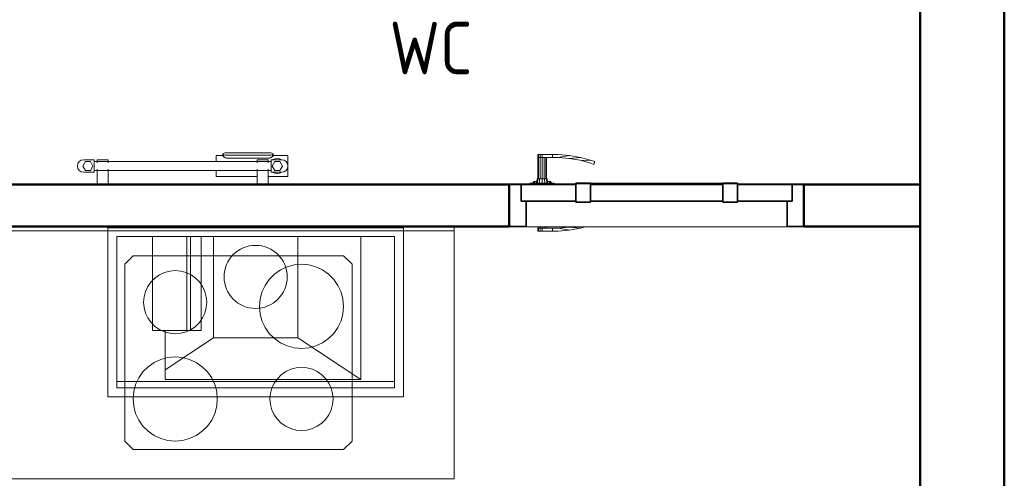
# Model space of a CAD drawing. Header units: millimetres. Extents: x -704 to 18014, y 1231 to 56345.
# Tile 48 of 60: x 14176 to 16514, y 40477 to 41567. Entities that reach past the tile are written whole.
import ezdxf

# ---------------------------------------------------------------- set-up
doc = ezdxf.new("R2010")
doc.units = ezdxf.units.MM
doc.linetypes.add('ADSK_Скрыто', pattern=[300, 150, -150])
for name, color, linetype, lineweight in [('A-AREA-____-IDEN', 2, 'Continuous', 20), ('A-DETL-____-HDLN', 90, 'ADSK_Скрыто', 9), ('A-DOOR-____-MCUT', 31, 'Continuous', 35), ('A-DOOR-____-OTLN', 31, 'Continuous', 20), ('A-GENM-____-MCUT', 13, 'Continuous', 50), ('A-GENM-____-OTLN', 13, 'Continuous', 20), ('A-WALL-____-MCUT', 113, 'Continuous', 50), ('A-WALL-____-OTLN', 113, 'Continuous', 20), ('I-FURN-____-MCUT', 30, 'Continuous', 9), ('I-FURN-____-OTLN', 30, 'Continuous', 20), ('M-EQPM-____-OTLN', 50, 'Continuous', 20)]:
    doc.layers.add(name, color=color, linetype=linetype, lineweight=lineweight)
doc.styles.add('GOST Common_1', font='GOST_Common.ttf', dxfattribs={"width": 0.9, "height": 125})

# ---------------------------------------------------------------- blocks, each defined once
blk = doc.blocks.new('Прямая форма - 83 new-611976-В_Этаж 03_Канализация')
at = {"layer": 'I-FURN-____-MCUT', "color": 133}
for p, q in [((0, 0), (-2400, 0)), ((-2400, 0), (-2400, -10)), ((0, -2142.9), (0, 0)), ((-2400, -10), (-10, -10)), ((-10, -10), (-10, -2142.9)), ((-10, -2142.9), (0, -2142.9))]:
    blk.add_line(p, q, dxfattribs=at)
at = {"layer": 'I-FURN-____-OTLN', "color": 253}
for p, q in [((-1840.4, -600), (-1840.4, -10)), ((-1840.4, -600), (-1840.4, -10)), ((-1818, -48), (-1792.4, -22.4)), ((-1792.4, -22.4), (-1757.4, -13)), ((-1792.4, -22.4), (-1786.4, -32.8)), ((-1757.4, -13), (-923.4, -13)), ((-1757.4, -25), (-1757.4, -13)), ((-923.4, -13), (-888.4, -22.4)), ((-923.4, -25), (-923.4, -13)), ((-894.4, -32.8), (-888.4, -22.4)), ((-888.4, -22.4), (-862.8, -48)), ((-840.4, -10), (-840.4, -600)), ((-840.4, -600), (-840.4, -10)), ((-1786.4, -32.8), (-1807.7, -54)), ((-1757.4, -25), (-1786.4, -32.8)), ((-923.4, -25), (-1757.4, -25)), ((-894.4, -32.8), (-923.4, -25)), ((-873.2, -54), (-894.4, -32.8)), ((-1827.4, -83), (-1818, -48)), ((-1807.7, -54), (-1818, -48)), ((-1807.7, -54), (-1815.4, -83)), ((-873.2, -54), (-862.8, -48)), ((-865.4, -83), (-873.2, -54)), ((-862.8, -48), (-853.4, -83)), ((-1827.4, -517), (-1827.4, -83)), ((-1815.4, -83), (-1827.4, -83)), ((-1815.4, -83), (-1815.4, -517)), ((-1190.9, -91.4), (-1216.5, -117)), ((-1155.9, -82), (-1190.9, -91.4)), ((-956.9, -82), (-1155.9, -82)), ((-921.9, -91.4), (-956.9, -82)), ((-896.3, -117), (-921.9, -91.4)), ((-865.4, -517), (-865.4, -83)), ((-865.4, -83), (-853.4, -83)), ((-853.4, -83), (-853.4, -517)), ((-1216.5, -117), (-1225.9, -152)), ((-886.9, -152), (-896.3, -117)), ((-2400, -150), (-2400, -600)), ((-1225.9, -152), (-1225.9, -448)), ((-886.9, -448), (-886.9, -152)), ((-1151.9, -285), (-1140.9, -274)), ((-1140.9, -274), (-1125.9, -270)), ((-1135.9, -282.7), (-1125.9, -280)), ((-1125.9, -270), (-1110.9, -274)), ((-1125.9, -280), (-1115.9, -282.7)), ((-1110.9, -274), (-1099.9, -285)), ((-1155.9, -300), (-1151.9, -285)), ((-1151.9, -315), (-1155.9, -300)), ((-1145.9, -300), (-1143.2, -290)), ((-1143.2, -310), (-1145.9, -300)), ((-1143.2, -290), (-1135.9, -282.7)), ((-1115.9, -282.7), (-1108.6, -290)), ((-1108.6, -290), (-1105.9, -300)), ((-1105.9, -300), (-1108.6, -310)), ((-1099.9, -285), (-1095.9, -300)), ((-1095.9, -300), (-1099.9, -315)), ((-1140.9, -326), (-1151.9, -315)), ((-1135.9, -317.3), (-1143.2, -310)), ((-1125.9, -330), (-1140.9, -326)), ((-1125.9, -320), (-1135.9, -317.3)), ((-1115.9, -317.3), (-1125.9, -320)), ((-1110.9, -326), (-1125.9, -330)), ((-1108.6, -310), (-1115.9, -317.3)), ((-1099.9, -315), (-1110.9, -326)), ((-1225.9, -448), (-1216.5, -483)), ((-896.3, -483), (-886.9, -448)), ((-1216.5, -483), (-1190.9, -508.6)), ((-921.9, -508.6), (-896.3, -483)), ((-1190.9, -508.6), (-1155.9, -518)), ((-956.9, -518), (-921.9, -508.6)), ((-1818, -552), (-1827.4, -517)), ((-1815.4, -517), (-1827.4, -517)), ((-1815.4, -517), (-1807.7, -546)), ((-1155.9, -518), (-956.9, -518)), ((-873.2, -546), (-865.4, -517)), ((-865.4, -517), (-853.4, -517)), ((-853.4, -517), (-862.8, -552)), ((-1807.7, -546), (-1818, -552)), ((-1792.4, -577.6), (-1818, -552)), ((-1807.7, -546), (-1786.4, -567.2)), ((-894.4, -567.2), (-873.2, -546)), ((-862.8, -552), (-888.4, -577.6)), ((-873.2, -546), (-862.8, -552)), ((-1786.4, -567.2), (-1792.4, -577.6)), ((-1757.4, -587), (-1792.4, -577.6)), ((-1786.4, -567.2), (-1757.4, -575)), ((-1757.4, -575), (-923.4, -575)), ((-1757.4, -575), (-1757.4, -587)), ((-923.4, -575), (-894.4, -567.2)), ((-923.4, -575), (-923.4, -587)), ((-888.4, -577.6), (-923.4, -587)), ((-894.4, -567.2), (-888.4, -577.6)), ((-2400, -600), (-1840.4, -600)), ((-840.4, -600), (-1840.4, -600)), ((-923.4, -587), (-1757.4, -587)), ((-600, -600), (-840.4, -600)), ((-600, -2142.9), (-600, -600)), ((-510, -1360.7), (-530, -1380.7)), ((-510, -1360.7), (-530, -1380.7)), ((-90, -1360.7), (-510, -1360.7)), ((-90, -1360.7), (-510, -1360.7)), ((-70, -1380.7), (-90, -1360.7)), ((-70, -1380.7), (-90, -1360.7)), ((-530, -1380.7), (-530, -1880.7)), ((-530, -1380.7), (-530, -1880.7)), ((-460, -1394.1), (-474.3, -1404.1)), ((-444.2, -1386.7), (-460, -1394.1)), ((-427.4, -1382.2), (-444.2, -1386.7)), ((-410, -1380.7), (-427.4, -1382.2)), ((-392.6, -1382.2), (-410, -1380.7)), ((-375.8, -1386.7), (-392.6, -1382.2)), ((-360, -1394.1), (-375.8, -1386.7)), ((-345.7, -1404.1), (-360, -1394.1)), ((-70, -1880.7), (-70, -1380.7)), ((-70, -1880.7), (-70, -1380.7)), ((-486.6, -1416.4), (-496.6, -1430.7)), ((-474.3, -1404.1), (-486.6, -1416.4)), ((-333.4, -1416.4), (-345.7, -1404.1)), ((-323.4, -1430.7), (-333.4, -1416.4)), ((-228.2, -1423.3), (-237.5, -1432.5)), ((-217.5, -1415.8), (-228.2, -1423.3)), ((-205.7, -1410.2), (-217.5, -1415.8)), ((-193, -1406.8), (-205.7, -1410.2)), ((-180, -1405.7), (-193, -1406.8)), ((-167, -1406.8), (-180, -1405.7)), ((-154.3, -1410.2), (-167, -1406.8)), ((-142.5, -1415.8), (-154.3, -1410.2)), ((-131.8, -1423.3), (-142.5, -1415.8)), ((-122.5, -1432.5), (-131.8, -1423.3)), ((-504, -1446.5), (-508.5, -1463.3)), ((-496.6, -1430.7), (-504, -1446.5)), ((-316, -1446.5), (-323.4, -1430.7)), ((-311.5, -1463.3), (-316, -1446.5)), ((-245, -1443.2), (-250.5, -1455.1)), ((-237.5, -1432.5), (-245, -1443.2)), ((-115, -1443.2), (-122.5, -1432.5)), ((-109.5, -1455.1), (-115, -1443.2)), ((-508.5, -1463.3), (-510, -1480.7)), ((-310, -1480.7), (-311.5, -1463.3)), ((-253.9, -1467.7), (-255, -1480.7)), ((-250.5, -1455.1), (-253.9, -1467.7)), ((-106.1, -1467.7), (-109.5, -1455.1)), ((-105, -1480.7), (-106.1, -1467.7)), ((-510, -1480.7), (-508.5, -1498.1)), ((-311.5, -1498.1), (-310, -1480.7)), ((-255, -1480.7), (-253.9, -1493.7)), ((-253.9, -1493.7), (-250.5, -1506.4)), ((-109.5, -1506.4), (-106.1, -1493.7)), ((-106.1, -1493.7), (-105, -1480.7)), ((-508.5, -1498.1), (-504, -1514.9)), ((-504, -1514.9), (-496.6, -1530.7)), ((-323.4, -1530.7), (-316, -1514.9)), ((-316, -1514.9), (-311.5, -1498.1)), ((-250.5, -1506.4), (-245, -1518.2)), ((-245, -1518.2), (-237.5, -1528.9)), ((-122.5, -1528.9), (-115, -1518.2)), ((-115, -1518.2), (-109.5, -1506.4)), ((-496.6, -1530.7), (-486.6, -1545)), ((-333.4, -1545), (-323.4, -1530.7)), ((-237.5, -1528.9), (-228.2, -1538.2)), ((-228.2, -1538.2), (-217.5, -1545.7)), ((-142.5, -1545.7), (-131.8, -1538.2)), ((-131.8, -1538.2), (-122.5, -1528.9)), ((-486.6, -1545), (-474.3, -1557.3)), ((-474.3, -1557.3), (-460, -1567.3)), ((-360, -1567.3), (-345.7, -1557.3)), ((-345.7, -1557.3), (-333.4, -1545)), ((-217.5, -1545.7), (-205.7, -1551.2)), ((-205.7, -1551.2), (-193, -1554.6)), ((-193, -1554.6), (-180, -1555.7)), ((-180, -1555.7), (-167, -1554.6)), ((-167, -1554.6), (-154.3, -1551.2)), ((-154.3, -1551.2), (-142.5, -1545.7)), ((-460, -1567.3), (-444.2, -1574.7)), ((-444.2, -1574.7), (-427.4, -1579.2)), ((-427.4, -1579.2), (-410, -1580.7)), ((-410, -1580.7), (-392.6, -1579.2)), ((-392.6, -1579.2), (-375.8, -1574.7)), ((-375.8, -1574.7), (-360, -1567.3)), ((-207.4, -1682.2), (-224.2, -1686.7)), ((-190, -1680.7), (-207.4, -1682.2)), ((-172.6, -1682.2), (-190, -1680.7)), ((-155.8, -1686.7), (-172.6, -1682.2)), ((-423, -1706.8), (-435.7, -1710.2)), ((-410, -1705.7), (-423, -1706.8)), ((-397, -1706.8), (-410, -1705.7)), ((-384.3, -1710.2), (-397, -1706.8)), ((-254.3, -1704.1), (-266.6, -1716.4)), ((-240, -1694.1), (-254.3, -1704.1)), ((-224.2, -1686.7), (-240, -1694.1)), ((-140, -1694.1), (-155.8, -1686.7)), ((-125.7, -1704.1), (-140, -1694.1)), ((-113.4, -1716.4), (-125.7, -1704.1)), ((-458.2, -1723.3), (-467.5, -1732.5)), ((-447.5, -1715.8), (-458.2, -1723.3)), ((-435.7, -1710.2), (-447.5, -1715.8)), ((-372.5, -1715.8), (-384.3, -1710.2)), ((-361.8, -1723.3), (-372.5, -1715.8)), ((-352.5, -1732.5), (-361.8, -1723.3)), ((-266.6, -1716.4), (-276.6, -1730.7)), ((-103.4, -1730.7), (-113.4, -1716.4)), ((-475, -1743.2), (-480.5, -1755.1)), ((-467.5, -1732.5), (-475, -1743.2)), ((-345, -1743.2), (-352.5, -1732.5)), ((-339.5, -1755.1), (-345, -1743.2)), ((-284, -1746.5), (-288.5, -1763.3)), ((-276.6, -1730.7), (-284, -1746.5)), ((-96, -1746.5), (-103.4, -1730.7)), ((-91.5, -1763.3), (-96, -1746.5)), ((-483.9, -1767.7), (-485, -1780.7)), ((-480.5, -1755.1), (-483.9, -1767.7)), ((-336.1, -1767.7), (-339.5, -1755.1)), ((-335, -1780.7), (-336.1, -1767.7)), ((-288.5, -1763.3), (-290, -1780.7)), ((-90, -1780.7), (-91.5, -1763.3)), ((-485, -1780.7), (-483.9, -1793.7)), ((-483.9, -1793.7), (-480.5, -1806.4)), ((-339.5, -1806.4), (-336.1, -1793.7)), ((-336.1, -1793.7), (-335, -1780.7)), ((-290, -1780.7), (-288.5, -1798.1)), ((-288.5, -1798.1), (-284, -1814.9)), ((-96, -1814.9), (-91.5, -1798.1)), ((-91.5, -1798.1), (-90, -1780.7)), ((-480.5, -1806.4), (-475, -1818.2)), ((-475, -1818.2), (-467.5, -1828.9)), ((-352.5, -1828.9), (-345, -1818.2)), ((-345, -1818.2), (-339.5, -1806.4)), ((-284, -1814.9), (-276.6, -1830.7)), ((-103.4, -1830.7), (-96, -1814.9)), ((-467.5, -1828.9), (-458.2, -1838.2)), ((-458.2, -1838.2), (-447.5, -1845.7)), ((-447.5, -1845.7), (-435.7, -1851.2)), ((-384.3, -1851.2), (-372.5, -1845.7)), ((-372.5, -1845.7), (-361.8, -1838.2)), ((-361.8, -1838.2), (-352.5, -1828.9)), ((-276.6, -1830.7), (-266.6, -1845)), ((-266.6, -1845), (-254.3, -1857.3)), ((-125.7, -1857.3), (-113.4, -1845)), ((-113.4, -1845), (-103.4, -1830.7)), ((-435.7, -1851.2), (-423, -1854.6)), ((-423, -1854.6), (-410, -1855.7)), ((-410, -1855.7), (-397, -1854.6)), ((-397, -1854.6), (-384.3, -1851.2)), ((-254.3, -1857.3), (-240, -1867.3)), ((-240, -1867.3), (-224.2, -1874.7)), ((-155.8, -1874.7), (-140, -1867.3)), ((-140, -1867.3), (-125.7, -1857.3)), ((-530, -1880.7), (-510, -1900.7)), ((-530, -1880.7), (-510, -1900.7)), ((-224.2, -1874.7), (-207.4, -1879.2)), ((-207.4, -1879.2), (-190, -1880.7)), ((-190, -1880.7), (-172.6, -1879.2)), ((-172.6, -1879.2), (-155.8, -1874.7)), ((-70, -1880.7), (-90, -1900.7)), ((-90, -1900.7), (-70, -1880.7)), ((-90, -1900.7), (-510, -1900.7)), ((-510, -1900.7), (-90, -1900.7)), ((-10, -2142.9), (-600, -2142.9))]:
    blk.add_line(p, q, dxfattribs=at)
blk = doc.blocks.new('Прямая форма - FU - 053-611977-В_Этаж 03_Канализация')
blk.add_blockref('Прямая форма - 83 new-611976-В_Этаж 03_Канализация', (0, 0))
blk = doc.blocks.new('Прямая форма - 83 new-608804-В_Этаж 03_Канализация')
at = {"layer": 'A-DOOR-____-MCUT', "color": 53}
for p, q in [((-322, 0), (-350, 0)), ((-350, 0), (-350, -100)), ((-322, -40), (-322, 0)), ((-192, 0), (-322, 0)), ((-322, 0), (-322, -40)), ((-157, 2.5), (-192, 2.5)), ((-192, 2.5), (-192, -42.5)), ((-192, -40), (-192, 0)), ((-157, -42.5), (-157, 2.5)), ((157, 0), (-157, 0)), ((-157, 0), (-157, -40)), ((192, 2.5), (157, 2.5)), ((157, 2.5), (157, -42.5)), ((157, -40), (157, 0)), ((192, -42.5), (192, 2.5)), ((322, 0), (192, 0)), ((192, 0), (192, -40)), ((350, 0), (322, 0)), ((322, 0), (322, -40)), ((322, -40), (322, 0)), ((350, -100), (350, 0)), ((-310, -40), (-322, -40)), ((-322, -40), (-192, -40)), ((-310, -100), (-310, -40)), ((-192, -42.5), (-157, -42.5)), ((-157, -40), (157, -40)), ((157, -42.5), (192, -42.5)), ((192, -40), (322, -40)), ((322, -40), (310, -40)), ((310, -40), (310, -100)), ((-350, -100), (-310, -100)), ((310, -100), (350, -100))]:
    blk.add_line(p, q, dxfattribs=at)
at = {"layer": 'A-DOOR-____-OTLN', "color": 253}
for p, q in [((-282, 71), (-280.7, 71)), ((-282, 71), (-282, 64)), ((-280.7, 71), (-277, 71)), ((-280.7, 71), (-280.7, 64)), ((-277, 71), (-272, 71)), ((-277, 71), (-277, 64)), ((-272, 71), (-247, 71)), ((-272, 71), (-272, 64)), ((-233.6, 71), (-247, 71)), ((-247, 71), (-247, 64)), ((-247, 71), (-247, 64)), ((-206.9, 68.7), (-233.6, 71)), ((-282, 64), (-280.7, 64)), ((-282, 64), (-282, 13)), ((-280.7, 64), (-282, 64)), ((-280.7, 64), (-277, 64)), ((-280.7, 64), (-280.7, 13)), ((-277, 64), (-280.7, 64)), ((-277, 64), (-272, 64)), ((-277, 64), (-277, 13)), ((-272, 64), (-277, 64)), ((-272, 64), (-272, 13)), ((-247, 64), (-272, 64)), ((-267, 13), (-267, 64)), ((-263.3, 13), (-263.3, 64)), ((-262, 64), (-262, 13)), ((-247, 64), (-233.9, 64)), ((-233.9, 64), (-206.9, 68.7)), ((-207.8, 61.7), (-233.9, 64)), ((-207.8, 61.7), (-180.5, 64)), ((-182, 57.2), (-207.8, 61.7)), ((-180.5, 64), (-206.9, 68.7)), ((-156.7, 50.4), (-182, 57.2)), ((-154.6, 57.1), (-182, 57.2)), ((-180.5, 64), (-154.6, 57.1)), ((-148.8, 47.5), (-156.7, 50.4)), ((-154.6, 57.1), (-146.5, 54.1)), ((-146.5, 54.1), (-148.8, 47.5)), ((-243.5, 3), (-300.5, 3)), ((-300.5, 3), (-300.5, 1)), ((-294, 3), (-292, 7)), ((-292, 7), (-289.3, 7)), ((-291.1, 3), (-289.3, 7)), ((-289.3, 7), (-284.6, 7)), ((-285, 3), (-284, 13)), ((-284, 13), (-282.4, 13)), ((-283.3, 3), (-282.4, 13)), ((-282.4, 13), (-278, 13)), ((-278.5, 3), (-278, 13)), ((-278, 13), (-272, 13)), ((-272, 13), (-266, 13)), ((-272, 3), (-272, 13)), ((-266, 13), (-261.6, 13)), ((-265.5, 3), (-266, 13)), ((-261.6, 13), (-260, 13)), ((-261.6, 13), (-260.7, 3)), ((-260, 13), (-259, 3)), ((-259.4, 7), (-254.7, 7)), ((-254.7, 7), (-252, 7)), ((-254.7, 7), (-252.9, 3)), ((-252, 7), (-250, 3)), ((-243.5, 1), (-243.5, 3)), ((-157, 2.5), (-153.6, 2.5)), ((-153.6, 2.5), (-150.3, 2.5)), ((-153.6, 2.5), (-153.6, 1)), ((-150.3, 2.5), (-147, 2.5)), ((-150.3, 2.5), (-150.3, 1)), ((-147, 2.5), (-143.9, 2.5)), ((-147, 2.5), (-147, 1)), ((-143.9, 2.5), (-140.9, 2.5)), ((-143.9, 2.5), (-143.9, 1)), ((-140.9, 2.5), (-138, 2.5)), ((-140.9, 2.5), (-140.9, 1)), ((-138, 2.5), (-135.3, 2.5)), ((-138, 2.5), (-138, 1)), ((-135.3, 2.5), (-132.7, 2.5)), ((-135.3, 2.5), (-135.3, 1)), ((-132.7, 2.5), (-130.3, 2.5)), ((-132.7, 2.5), (-132.7, 1)), ((-130.3, 2.5), (-127.9, 2.5)), ((-130.3, 2.5), (-130.3, 1)), ((-127.9, 2.5), (-125.8, 2.5)), ((-127.9, 2.5), (-127.9, 1)), ((-125.8, 2.5), (-123.8, 2.5)), ((-125.8, 2.5), (-125.8, 1)), ((-123.8, 2.5), (-122, 2.5)), ((-123.8, 2.5), (-123.8, 1)), ((-122, 2.5), (0, 2.5)), ((-122, 2.5), (-122, 1)), ((0, 2.5), (122, 2.5)), ((122, 2.5), (123.8, 2.5)), ((122, 2.5), (122, 1)), ((123.8, 2.5), (125.8, 2.5)), ((123.8, 2.5), (123.8, 1)), ((125.8, 2.5), (127.9, 2.5)), ((125.8, 2.5), (125.8, 1)), ((127.9, 2.5), (130.3, 2.5)), ((127.9, 2.5), (127.9, 1)), ((130.3, 2.5), (132.7, 2.5)), ((130.3, 2.5), (130.3, 1)), ((132.7, 2.5), (135.3, 2.5)), ((132.7, 2.5), (132.7, 1)), ((135.3, 2.5), (138, 2.5)), ((135.3, 2.5), (135.3, 1)), ((138, 2.5), (140.9, 2.5)), ((138, 2.5), (138, 1)), ((140.9, 2.5), (143.9, 2.5)), ((140.9, 2.5), (140.9, 1)), ((143.9, 2.5), (147, 2.5)), ((143.9, 2.5), (143.9, 1)), ((147, 2.5), (150.3, 2.5)), ((147, 2.5), (147, 1)), ((150.3, 2.5), (153.6, 2.5)), ((150.3, 2.5), (150.3, 1)), ((153.6, 2.5), (157, 2.5)), ((153.6, 2.5), (153.6, 1)), ((-282, -101), (-282, -104)), ((-282, -104), (-280.7, -104)), ((-282, -104), (-282, -111)), ((-280.7, -104), (-282, -104)), ((-280.7, -111), (-282, -111)), ((-280.7, -101), (-280.7, -104)), ((-280.7, -104), (-277, -104)), ((-280.7, -104), (-280.7, -111)), ((-277, -104), (-280.7, -104)), ((-277, -111), (-280.7, -111)), ((-277, -101), (-277, -104)), ((-277, -104), (-272, -104)), ((-277, -104), (-277, -111)), ((-277, -104), (-272, -104)), ((-272, -111), (-277, -111)), ((-272, -101), (-272, -104)), ((-272, -104), (-247, -104)), ((-272, -104), (-272, -111)), ((-247, -111), (-272, -111)), ((-267, -104), (-267, -101)), ((-263.3, -104), (-263.3, -101)), ((-262, -101), (-262, -104)), ((-247, -104), (-247, -111)), ((-233.9, -104), (-247, -104)), ((-247, -104), (-247, -111)), ((-247, -111), (-233.6, -111)), ((-207.8, -101.7), (-233.9, -104)), ((-206.9, -108.7), (-233.9, -104)), ((-233.6, -111), (-206.9, -108.7)), ((-207.8, -101.7), (-203.7, -101)), ((-180.5, -104), (-207.8, -101.7)), ((-180.5, -104), (-206.9, -108.7)), ((-169.3, -101), (-180.5, -104))]:
    blk.add_line(p, q, dxfattribs=at)
blk = doc.blocks.new('Прямая форма - DOO - 006-613577-В_Этаж 03_Канализация')
blk.add_blockref('Прямая форма - 83 new-608804-В_Этаж 03_Канализация', (350, 0))
blk = doc.blocks.new('Прямая форма - 83 new-613586-В_Этаж 03_Канализация')
at = {"layer": 'A-WALL-____-MCUT', "color": 9}
for p, q in [((2424.2, 0), (897, 0)), ((2424.2, -100), (2424.2, 0)), ((3400, 0), (3124.2, 0)), ((3124.2, 0), (3124.2, -100)), ((3400, -100), (3400, 0)), ((100, -100), (2424.2, -100)), ((3124.2, -100), (3400, -100))]:
    blk.add_line(p, q, dxfattribs=at)
blk = doc.blocks.new('Прямая форма - SW - 010-613587-В_Этаж 03_Канализация')
blk.add_blockref('Прямая форма - 83 new-613586-В_Этаж 03_Канализация', (0, 0))
blk = doc.blocks.new('Family - DOO - 006-613589-В_Этаж 03_Канализация')
at = {"layer": 'A-GENM-____-MCUT', "lineweight": 9}
for p, q in [((350, 1), (-350, 1)), ((-350, 1), (-350, -101)), ((350, -101), (350, 1)), ((-350, -101), (350, -101))]:
    blk.add_line(p, q, dxfattribs=at)
blk = doc.blocks.new('Прямая форма - 83 new-613603-В_Этаж 03_Канализация')
at = {"layer": 'A-WALL-____-MCUT', "color": 9}
for p, q in [((2380, 0), (300, 0)), ((300, -200), (2380, -200))]:
    blk.add_line(p, q, dxfattribs=at)
blk = doc.blocks.new('Прямая форма - SW - 006-613604-В_Этаж 03_Канализация')
blk.add_blockref('Прямая форма - 83 new-613603-В_Этаж 03_Канализация', (0, 0))
blk = doc.blocks.new('83 new_ifc_RVT-1-В_Этаж 03_Канализация')
at = {"layer": 'A-DOOR-____-OTLN', "color": 253, "lineweight": 20}
blk.add_blockref('Прямая форма - DOO - 006-613577-В_Этаж 03_Канализация', (29034.5, 41175.8), dxfattribs=at)
at = {"layer": 'A-GENM-____-OTLN', "color": 253, "lineweight": 20}
blk.add_blockref('Family - DOO - 006-613589-В_Этаж 03_Канализация', (29384.5, 41175.8), dxfattribs=at)
at = {"layer": 'A-WALL-____-OTLN', "color": 253, "lineweight": 20, "rotation": 270}
blk.add_blockref('Прямая форма - SW - 006-613604-В_Этаж 03_Канализация', (30210.3, 42775.8), dxfattribs=at)
at = {"layer": 'A-WALL-____-OTLN', "color": 253, "lineweight": 20}
blk.add_blockref('Прямая форма - SW - 010-613587-В_Этаж 03_Канализация', (26610.3, 41175.8), dxfattribs=at)
at = {"layer": 'I-FURN-____-OTLN', "color": 253, "lineweight": 20, "rotation": 90}
blk.add_blockref('Прямая форма - FU - 053-611977-В_Этаж 03_Канализация', (26760.3, 41075.8), dxfattribs=at)
blk = doc.blocks.new('Кухня вытяжка встраиваемая - 702w x 402d x 283h-1604134-В_Этаж 03_Канализация')
at = {"layer": 'M-EQPM-____-OTLN', "color": 5}
for p, q in [((-308.5, -201), (-308.5, 201)), ((-308.5, 201), (393.5, 201)), ((393.5, 201), (393.5, -201)), ((-287.5, -180), (-287.5, 180)), ((-287.5, 180), (372.5, 180)), ((-287.5, 165), (372.5, 165)), ((372.5, 180), (372.5, -180)), ((-207.5, -180), (-207.5, 160)), ((257.5, 160), (-207.5, 160)), ((-207.5, 160), (-57.5, 61.1)), ((257.5, 160), (257.5, 43.7)), ((142.5, 61.1), (257.5, 136.9)), ((-57.5, 61.1), (-57.5, -180)), ((142.5, 61.1), (-57.5, 61.1)), ((142.5, -180), (142.5, 61.1)), ((171.8, 43.7), (171.8, -180)), ((171.8, 43.7), (287.6, 43.7)), ((197, 43.7), (197, -180)), ((205.5, 43.7), (205.5, -180)), ((287.6, 43.7), (287.6, -180)), ((372.5, -180), (-287.5, -180)), ((393.5, -201), (-308.5, -201))]:
    blk.add_line(p, q, dxfattribs=at)
for start, end in [(90, 270), (270, 90)]:
    blk.add_arc((42.5, -84), 75, start, end, dxfattribs=at)
blk = doc.blocks.new('THERMEX_Электрический_полотенцесушитель_Menta - THERMEX_MENTA-1657908-В_Этаж 03_Канализация')
at = {"layer": 'A-DETL-____-HDLN'}
for p, q in [((-202.9, 15), (-202.9, 15)), ((-202.9, 15), (-202.9, 15)), ((-177.1, 15), (-177.1, 15)), ((-177.1, 15), (-177.1, 15)), ((177.1, 15), (177.1, 15)), ((177.1, 15), (177.1, 15)), ((202.9, 15), (202.9, 15)), ((202.9, 15), (202.9, 15)), ((-202.9, -45), (-202.9, -45)), ((-202.9, -45), (-202.9, -45)), ((-177.1, -45), (-177.1, -45)), ((-177.1, -45), (-177.1, -45)), ((177.1, -45), (177.1, -45)), ((177.1, -45), (177.1, -45)), ((202.9, -45), (202.9, -45)), ((202.9, -45), (202.9, -45))]:
    blk.add_line(p, q, dxfattribs=at)
at = {"layer": 'M-EQPM-____-OTLN'}
for p, q in [((97.9, 25), (80, 25)), ((80, 25), (80, 11.1)), ((95.8, 28.6), (95.8, 24.1)), ((203.8, 31.4), (106.8, 31.4)), ((106.8, 25.7), (203.8, 25.7)), ((250, 25), (212.6, 25)), ((214.8, 24.1), (214.8, 28.6)), ((250, -25), (250, 25)), ((-231, 10.4), (-237, 0)), ((-237, 0), (-231, -10.4)), ((-210, 15), (-235, 15)), ((-219, 10.4), (-231, 10.4)), ((-213, 0), (-219, 10.4)), ((-219, -10.4), (-213, 0)), ((-210, -15), (-210, 15)), ((210, 11), (-210, 11)), ((-203, 15), (-203, 7.7)), ((-203, 15), (-203, 11)), ((-202.9, 15), (-202.9, 15)), ((-177.1, 15), (-177.1, 15)), ((-177, 7.8), (-177, 15)), ((-177, 11), (-177, 15)), ((203.8, 18.8), (106.8, 18.8)), ((177, 15), (177, 7.8)), ((177, 15), (177, 11)), ((177.1, 15), (177.1, 15)), ((202.9, 15), (202.9, 15)), ((203, 7.8), (203, 15)), ((203, 11), (203, 15)), ((235, 15), (210, 15)), ((210, 15), (210, -15)), ((219, 10.4), (213, 0)), ((213, 0), (219, -10.4)), ((231, 10.4), (219, 10.4)), ((237, 0), (231, 10.4)), ((231, -10.4), (237, 0)), ((-235, -15), (-210, -15)), ((-231, -10.4), (-219, -10.4)), ((-210, -11), (210, -11)), ((-203, -7.8), (-203, -45)), ((-203, -11), (-203, -45)), ((-177, -45), (-177, -7.8)), ((-177, -45), (-177, -11)), ((80, -11), (80, -25)), ((177, -7.8), (177, -45)), ((177, -11), (177, -45)), ((203, -45), (203, -7.7)), ((203, -45), (203, -11)), ((210, -15), (235, -15)), ((219, -10.4), (231, -10.4)), ((-202.9, -45), (-202.9, -45)), ((-177.1, -45), (-177.1, -45)), ((80, -25), (177.1, -25)), ((177.1, -45), (177.1, -45)), ((202.9, -25), (250, -25)), ((202.9, -45), (202.9, -45))]:
    blk.add_line(p, q, dxfattribs=at)
at = {"layer": 'M-EQPM-____-OTLN', "flags": 128}
for points in [[(-202.9, 15), (-202.4, 15), (-201.3, 15), (-199.7, 15), (-197.6, 15), (-195.3, 15), (-192.7, 15), (-190, 15)], [(-190, 15), (-187.3, 15), (-184.7, 15), (-182.4, 15), (-180.3, 15), (-178.7, 15), (-177.6, 15), (-177.1, 15)], [(177.1, 15), (177.6, 15), (178.7, 15), (180.3, 15), (182.4, 15), (184.7, 15), (187.3, 15), (190, 15)], [(190, 15), (192.7, 15), (195.3, 15), (197.6, 15), (199.7, 15), (201.3, 15), (202.4, 15), (202.9, 15)], [(-190, -45), (-192.7, -45), (-195.3, -45), (-197.6, -45), (-199.7, -45), (-201.3, -45), (-202.4, -45), (-202.9, -45)], [(-177.1, -45), (-177.6, -45), (-178.7, -45), (-180.3, -45), (-182.4, -45), (-184.7, -45), (-187.3, -45), (-190, -45)], [(190, -45), (187.3, -45), (184.7, -45), (182.4, -45), (180.3, -45), (178.7, -45), (177.6, -45), (177.1, -45)], [(202.9, -45), (202.4, -45), (201.3, -45), (199.7, -45), (197.6, -45), (195.3, -45), (192.7, -45), (190, -45)]]:
    blk.add_lwpolyline(points, dxfattribs=at)
at = {"layer": 'M-EQPM-____-OTLN'}
for centre, radius, start, end in [((-235, 0), 15, 90, 270), ((225, 0), 18, 56.9143, 123.0857), ((235, 0), 15, 270, 90), ((225, 0), 18, 236.9143, 303.0857)]:
    blk.add_arc(centre, radius, start, end, dxfattribs=at)
for centre, start_param, end_param in [((106.8, 28.6), 4.712389, 7.853982), ((203.8, 28.6), 1.570796, 4.712389)]:
    blk.add_ellipse(centre, major_axis=(-11, 0), ratio=0.258819, start_param=start_param, end_param=end_param, dxfattribs=at)
for points, knots in [([(106.8, 18.8), (105.8, 18.8), (104, 18.9), (101.5, 19.6), (99.3, 20.6), (97.4, 21.9), (96.3, 22.9), (95.9, 23.6), (95.8, 23.8), (95.8, 23.8)], [0, 0, 0, 0, 0.1111111, 0.2222222, 0.3333333, 0.4444444, 0.5833333, 0.6527778, 0.6666667, 0.6666667, 0.6666667, 0.6666667]), ([(214.7, 23.8), (214.6, 23.5), (214.2, 22.8), (212.6, 21.5), (210.6, 20.3), (208.7, 19.6), (206.6, 19), (204.9, 18.8), (203.8, 18.8)], [0.3333333, 0.3333333, 0.3333333, 0.3333333, 0.4444444, 0.5833333, 0.7222222, 0.7916667, 0.8611111, 1, 1, 1, 1])]:
    blk.add_open_spline(points, degree=3, knots=knots, dxfattribs=at)

msp = doc.modelspace()

# ---------------------------------------------------------------- block references
at = {"lineweight": 9}
msp.add_blockref('83 new_ifc_RVT-1-В_Этаж 03_Канализация', (-13695.8693, 0), dxfattribs=at)
at = {"layer": 'A-DETL-____-HDLN'}
msp.add_blockref('THERMEX_Электрический_полотенцесушитель_Menta - THERMEX_MENTA-1657908-В_Этаж 03_Канализация', (14562.7282, 41219.4876), dxfattribs=at)
at = {"layer": 'M-EQPM-____-OTLN', "color": 5, "rotation": 180}
msp.add_blockref('Кухня вытяжка встраиваемая - 702w x 402d x 283h-1604134-В_Этаж 03_Канализация', (14778.6187, 40871.9241), dxfattribs=at)

# ---------------------------------------------------------------- texts
at = {"layer": 'A-AREA-____-IDEN', "lineweight": 9, "insert": (15054.2749, 41562.4547), "char_height": 125, "width": 248.923969, "attachment_point": 1, "style": 'GOST Common_1'}
msp.add_mtext('WC', dxfattribs=at)

doc.saveas('drawing.dxf')
